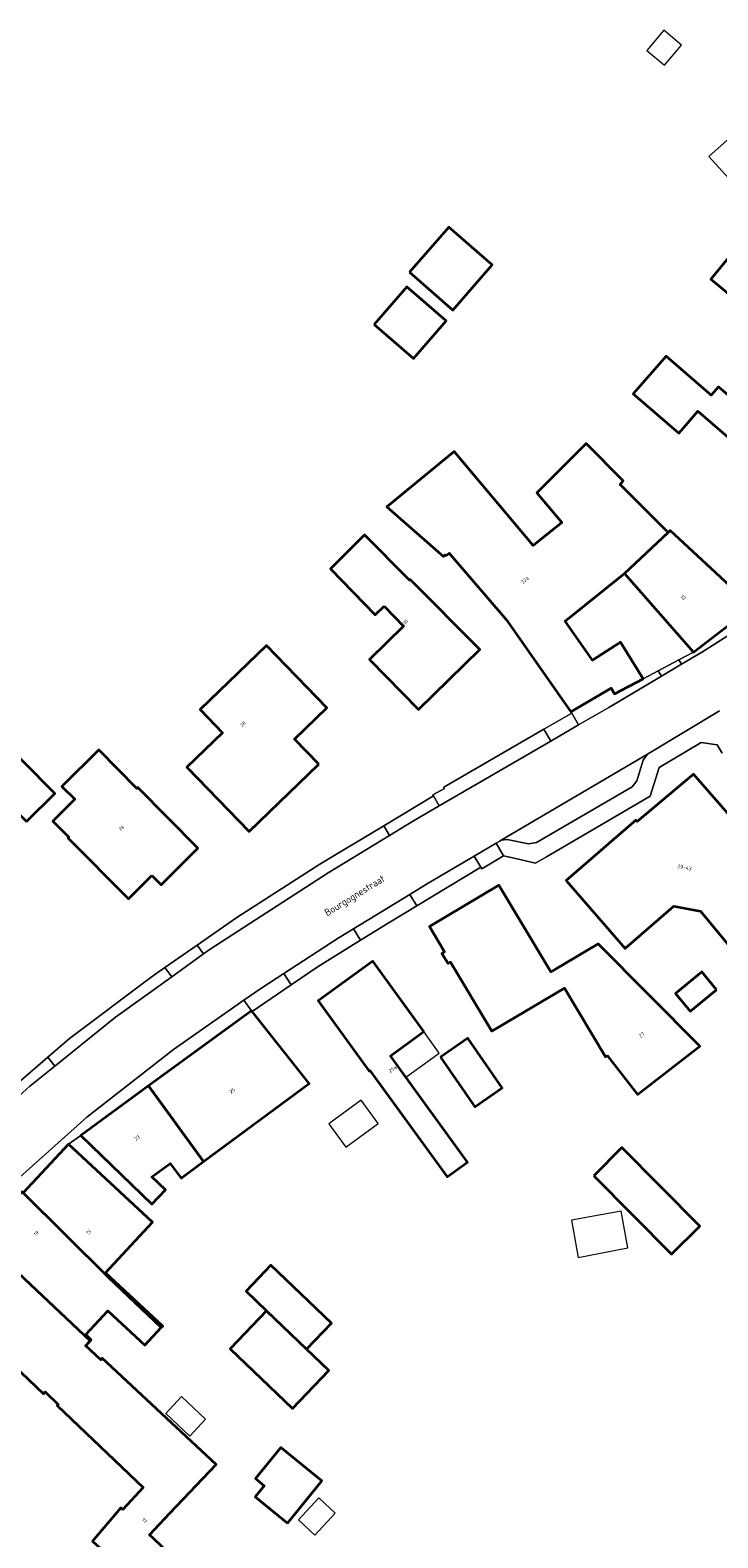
# Model space of a CAD drawing. Header units: metres. Extents: x 183400 to 185591, y 327112 to 329102.
# Tile 60 of 107: x 184196 to 184265, y 328083 to 328233. Entities that reach past the tile are written whole.
import ezdxf

# ---------------------------------------------------------------- set-up
doc = ezdxf.new("R2010")
doc.units = ezdxf.units.M
for name, color, linetype, lineweight in [('B-WE-OG-BEBOUWING-GV', 7, 'Continuous', 35), ('B-WE-OG-BEBOUWING_HUISNUMMER-T18', 10, 'Continuous', 18), ('B-WE-OG-BEBOUWING_LUIFEL-GV', 7, 'Continuous', 18), ('B-WE-OG-BEBOUWING_OVERIG-GV', 7, 'Continuous', 18), ('B-WE-OG-BEBOUWING_STRAATNAAM-T35', 50, 'Continuous', 35), ('B-WE-OG-TERREIN_ERF-GV', 7, 'Continuous', 18), ('B-WE-VH-VERHARDING_ASFALT-GV', 252, 'Continuous', 18), ('B-WE-VH-VERHARDING_BETONSTRAATSTEEN-GV', 252, 'Continuous', 18), ('B-WE-VH-VERHARDING_TEGEL-GV', 252, 'Continuous', 18)]:
    doc.layers.add(name, color=color, linetype=linetype, lineweight=lineweight)
doc.styles.add('NLCS-ISO-M200-T25', font='NLCS-ISO.ttf')

msp = doc.modelspace()

# ---------------------------------------------------------------- linework, layer by layer
at = {"layer": 'B-WE-OG-BEBOUWING-GV', "flags": 128}
for points in [[(184234.1, 328209.33), (184238.42, 328205.55), (184242.35, 328210.05), (184238.03, 328213.83), (184234.1, 328209.33)], [(184276.372, 328192.821), (184281.123, 328198.394), (184272.166, 328206.029), (184273.288, 328207.346), (184270.084, 328210.077), (184267.307, 328212.39), (184264.197, 328208.633), (184266.925, 328206.371), (184273.279, 328200.954), (184270.59, 328197.799), (184276.372, 328192.821)], [(184230.58, 328204.09), (184234.52, 328200.7), (184237.77, 328204.48), (184233.83, 328207.87), (184230.58, 328204.09)], [(184270.59, 328197.799), (184268.258, 328195.063), (184264.963, 328197.872), (184264.25, 328197.035), (184259.727, 328200.953), (184256.454, 328197.174), (184260.989, 328193.245), (184261.033, 328193.296), (184261.7, 328194.066), (184262.907, 328195.46), (184271.947, 328187.629), (184276.372, 328192.821), (184270.59, 328197.799)], [(184255.592, 328179.234), (184259.936, 328183.344), (184255.154, 328188.12), (184255.445, 328188.482), (184251.74, 328192.221), (184246.819, 328187.289), (184249.335, 328184.334), (184246.456, 328182.028), (184238.562, 328191.436), (184231.857, 328185.912), (184237.502, 328180.954), (184237.676, 328181.12), (184237.78, 328181.024), (184238.066, 328181.271), (184243.744, 328174.634), (184250.209, 328165.419), (184254.261, 328167.807), (184254.578, 328167.212), (184257.446, 328168.738), (184255.187, 328172.383), (184252.384, 328170.595), (184249.64, 328174.476), (184255.592, 328179.234)], [(184231.574, 328175.978), (184233.523, 328173.978), (184230.112, 328170.654), (184235.005, 328165.646), (184241.138, 328171.65), (184234.183, 328178.649), (184234.105, 328178.571), (184229.612, 328183.093), (184226.202, 328179.703), (184230.681, 328175.107), (184231.574, 328175.978)], [(184259.936, 328183.344), (184255.592, 328179.234), (184262.471, 328171.388), (184268.375, 328175.923), (184260.135, 328183.531), (184259.936, 328183.344)], [(184225.039, 328160.189), (184222.611, 328162.696), (184225.853, 328165.836), (184219.828, 328172.058), (184213.21, 328165.649), (184215.44, 328163.346), (184211.874, 328159.892), (184218.097, 328153.466), (184225.039, 328160.189)], [(184195.871, 328154.48), (184198.682, 328157.269), (184189.028, 328167.003), (184186.216, 328164.215), (184195.871, 328154.48)], [(184208.38, 328149.07), (184209.29, 328148.16), (184212.97, 328151.81), (184206.958, 328157.872), (184206.861, 328157.775), (184203.07, 328161.621), (184199.397, 328157.978), (184200.671, 328156.693), (184198.484, 328154.524), (184200.09, 328152.905), (184200.012, 328152.828), (184206.04, 328146.75), (184208.38, 328149.07)], [(184266.846, 328141.091), (184273.483, 328146.841), (184269.689, 328151.201), (184267.623, 328153.575), (184267.482, 328153.453), (184262.469, 328159.215), (184256.831, 328154.488), (184256.723, 328154.615), (184249.767, 328148.573), (184255.647, 328141.783), (184255.76, 328141.882), (184260.49, 328146.02), (184263.16, 328145.52), (184266.846, 328141.091)], [(184253.85, 328131.102), (184256.878, 328127.211), (184263.105, 328132.057), (184252.94, 328142.26), (184248.687, 328139.732), (184248.215, 328139.45), (184243.03, 328148.129), (184236.097, 328143.987), (184237.609, 328141.454), (184237.351, 328141.3), (184237.956, 328140.287), (184238.214, 328140.441), (184242.34, 328133.529), (184249.578, 328137.849), (184253.684, 328130.972), (184253.85, 328131.102)], [(184235.535, 328133.509), (184230.434, 328140.532), (184224.975, 328136.567), (184230.07, 328129.552), (184230.151, 328129.611), (184237.867, 328118.987), (184239.89, 328120.457), (184233.736, 328128.965), (184232.201, 328131.088), (184235.535, 328133.509)], [(184264.75, 328137.68), (184263.29, 328139.46), (184260.67, 328137.31), (184262.14, 328135.53), (184262.2, 328135.58), (184264.75, 328137.68)], [(184218.382, 328135.504), (184218.317, 328135.586), (184208.053, 328128.07), (184213.548, 328120.519), (184224.08, 328128.301), (184218.382, 328135.504)], [(184237.2, 328130.95), (184240.64, 328126), (184243.36, 328127.89), (184239.92, 328132.84), (184237.2, 328130.95)], [(184208.053, 328128.07), (184201.288, 328123.117), (184208.37, 328116.269), (184209.75, 328117.71), (184208.38, 328119), (184210.19, 328120.34), (184211.29, 328118.85), (184213.548, 328120.519), (184208.053, 328128.07)], [(184209.312, 328103.946), (184209.456, 328104.1), (184203.749, 328109.417), (184208.445, 328114.458), (184200.06, 328122.27), (184195.528, 328117.405), (184204, 328108.99), (184209.312, 328103.946)], [(184252.511, 328119.102), (184260.279, 328111.268), (184263.095, 328114.075), (184255.327, 328121.91), (184252.511, 328119.102)], [(184209.312, 328103.946), (184204, 328108.99), (184195.528, 328117.405), (184195.512, 328117.388), (184195.424, 328117.509), (184192.489, 328114.792), (184190.873, 328113.297), (184202.23, 328102.63), (184201.762, 328102.138), (184201.778, 328102.123), (184202.33, 328102.716), (184201.767, 328103.241), (184203.976, 328105.611), (184207.663, 328102.176), (184209.312, 328103.946)], [(184223.83, 328101.8), (184226.32, 328104.4), (184220.27, 328110.18), (184217.78, 328107.57), (184219.83, 328105.62), (184223.83, 328101.8)], [(184223.83, 328101.8), (184219.83, 328105.62), (184216.21, 328101.83), (184222.43, 328095.88), (184226.05, 328099.67), (184223.83, 328101.8)], [(184221.911, 328084.412), (184225.36, 328088.63), (184221.268, 328091.976), (184218.719, 328088.858), (184219.602, 328088.137), (184218.702, 328087.036), (184221.911, 328084.412)]]:
    msp.add_lwpolyline(points, close=True, dxfattribs=at)
msp.add_lwpolyline([(184188.574, 328105.882), (184197.54, 328097.316), (184197.726, 328097.512), (184199.021, 328096.275), (184198.924, 328096.174), (184207.514, 328087.967), (184205.46, 328085.79), (184205.29, 328085.95), (184202.46, 328082.63), (184203.166, 328081.959), (184203.166, 328081.959), (184208.839, 328076.573), (184210.379, 328075.111), (184213.38, 328078.27), (184208.54, 328082.87), (184208.132, 328083.256), (184210.182, 328085.418), (184214.799, 328090.267), (184203.4, 328100.886), (184203.264, 328100.74), (184201.778, 328102.123), (184201.762, 328102.138), (184202.23, 328102.63), (184190.873, 328113.297)], dxfattribs=at)
at = {"layer": 'B-WE-OG-BEBOUWING_LUIFEL-GV', "flags": 128}
msp.add_lwpolyline([(184235.535, 328133.509), (184232.201, 328131.088), (184233.736, 328128.965), (184237.084, 328131.346), (184235.535, 328133.509)], close=True, dxfattribs=at)
at = {"layer": 'B-WE-OG-BEBOUWING_OVERIG-GV', "flags": 128}
for points in [[(184261.284, 328231.988), (184259.517, 328233.495), (184257.795, 328231.477), (184259.578, 328229.989), (184261.284, 328231.988)], [(184269.669, 328220.629), (184267.039, 328223.588), (184263.991, 328220.878), (184266.661, 328217.955), (184269.669, 328220.629)], [(184229.264, 328126.654), (184226.039, 328124.289), (184227.746, 328121.96), (184230.971, 328124.326), (184229.264, 328126.654)], [(184255.248, 328115.573), (184250.282, 328114.664), (184250.961, 328110.953), (184255.919, 328111.911), (184255.248, 328115.573)], [(184211.325, 328097.057), (184209.757, 328095.374), (184212.179, 328093.118), (184213.747, 328094.8), (184211.325, 328097.057)], [(184226.697, 328085.401), (184225.051, 328086.934), (184223.006, 328084.739), (184224.652, 328083.206), (184226.697, 328085.401)]]:
    msp.add_lwpolyline(points, close=True, dxfattribs=at)
at = {"layer": 'B-WE-OG-TERREIN_ERF-GV', "flags": 128}
for points in [[(184234.1, 328209.33), (184238.03, 328213.83), (184242.35, 328210.05), (184238.42, 328205.55), (184234.1, 328209.33)], [(184270.59, 328197.799), (184273.279, 328200.954), (184266.925, 328206.371), (184264.197, 328208.633), (184267.307, 328212.39), (184270.084, 328210.077), (184273.288, 328207.346), (184272.166, 328206.029), (184281.123, 328198.394), (184276.372, 328192.821), (184271.947, 328187.629), (184262.907, 328195.46), (184261.7, 328194.066), (184261.033, 328193.296), (184260.989, 328193.245), (184256.454, 328197.174), (184259.727, 328200.953), (184264.25, 328197.035), (184264.963, 328197.872), (184268.258, 328195.063), (184270.59, 328197.799)], [(184230.58, 328204.09), (184233.83, 328207.87), (184237.77, 328204.48), (184234.52, 328200.7), (184230.58, 328204.09)], [(184231.574, 328175.978), (184230.681, 328175.107), (184226.202, 328179.703), (184229.612, 328183.093), (184234.105, 328178.571), (184234.183, 328178.649), (184241.138, 328171.65), (184235.005, 328165.646), (184230.112, 328170.654), (184233.523, 328173.978), (184231.574, 328175.978)], [(184261.01, 328170.618), (184262.471, 328171.388), (184255.592, 328179.234), (184249.64, 328174.476), (184252.384, 328170.595), (184255.187, 328172.383), (184257.446, 328168.738), (184258.946, 328169.529), (184261.01, 328170.618)], [(184225.039, 328160.189), (184218.097, 328153.466), (184211.874, 328159.892), (184215.44, 328163.346), (184213.21, 328165.649), (184219.828, 328172.058), (184225.853, 328165.836), (184222.611, 328162.696), (184225.039, 328160.189)], [(184195.871, 328154.48), (184186.216, 328164.215), (184189.028, 328167.003), (184198.682, 328157.269), (184195.871, 328154.48)], [(184208.38, 328149.07), (184206.04, 328146.75), (184200.012, 328152.828), (184200.09, 328152.905), (184198.484, 328154.524), (184200.671, 328156.693), (184199.397, 328157.978), (184203.07, 328161.621), (184206.861, 328157.775), (184206.958, 328157.872), (184212.97, 328151.81), (184209.29, 328148.16), (184208.38, 328149.07)], [(184253.85, 328131.102), (184253.684, 328130.972), (184249.578, 328137.849), (184242.34, 328133.529), (184238.214, 328140.441), (184237.956, 328140.287), (184237.351, 328141.3), (184237.609, 328141.454), (184236.097, 328143.987), (184243.03, 328148.129), (184248.215, 328139.45), (184248.687, 328139.732), (184252.94, 328142.26), (184263.105, 328132.057), (184256.878, 328127.211), (184253.85, 328131.102)], [(184233.736, 328128.965), (184239.89, 328120.457), (184237.867, 328118.987), (184230.151, 328129.611), (184230.07, 328129.552), (184224.975, 328136.567), (184230.434, 328140.532), (184235.535, 328133.509), (184232.201, 328131.088), (184233.736, 328128.965)], [(184264.75, 328137.68), (184262.2, 328135.58), (184262.14, 328135.53), (184260.67, 328137.31), (184263.29, 328139.46), (184264.75, 328137.68)], [(184237.2, 328130.95), (184239.92, 328132.84), (184243.36, 328127.89), (184240.64, 328126), (184237.2, 328130.95)], [(184252.511, 328119.102), (184255.327, 328121.91), (184263.095, 328114.075), (184260.279, 328111.268), (184252.511, 328119.102)], [(184219.83, 328105.62), (184217.78, 328107.57), (184220.27, 328110.18), (184226.32, 328104.4), (184223.83, 328101.8), (184226.05, 328099.67), (184222.43, 328095.88), (184216.21, 328101.83), (184219.83, 328105.62)], [(184221.911, 328084.412), (184218.702, 328087.036), (184219.602, 328088.137), (184218.719, 328088.858), (184221.268, 328091.976), (184225.36, 328088.63), (184221.911, 328084.412)]]:
    msp.add_lwpolyline(points, close=True, dxfattribs=at)
for points in [[(184192.494, 328126.207), (184197.989, 328130.945), (184200.143, 328132.802), (184208.307, 328138.944), (184209.687, 328139.901), (184212.895, 328142.128), (184216.87, 328144.886), (184225.146, 328150.208), (184231.533, 328154.044), (184236.499, 328157.026), (184236.432, 328157.156), (184237.593, 328157.786), (184237.534, 328157.908), (184247.535, 328163.698), (184250.302, 328165.3), (184250.209, 328165.419), (184243.744, 328174.634), (184238.066, 328181.271), (184237.78, 328181.024), (184237.676, 328181.12), (184237.502, 328180.954), (184231.857, 328185.912), (184238.562, 328191.436), (184246.456, 328182.028), (184249.335, 328184.334), (184246.819, 328187.289), (184251.74, 328192.221), (184255.445, 328188.482), (184255.154, 328188.12), (184259.936, 328183.344), (184260.135, 328183.531), (184268.375, 328175.923)], [(184265.339, 328161.304), (184264.846, 328162.116), (184263.225, 328162.359), (184259.04, 328159.876), (184258.14, 328156.991), (184247.779, 328150.959), (184246.68, 328150.319), (184244.559, 328150.804), (184243.509, 328151.044), (184241.319, 328149.747), (184241.228, 328149.929), (184234.828, 328146.06), (184231.983, 328144.34), (184229.219, 328142.62), (184224.979, 328139.983), (184222.287, 328138.155), (184218.382, 328135.504), (184224.08, 328128.301), (184213.548, 328120.519), (184211.29, 328118.85), (184210.19, 328120.34), (184208.38, 328119), (184209.75, 328117.71), (184208.37, 328116.269), (184201.288, 328123.117), (184200.06, 328122.27), (184208.445, 328114.458), (184203.749, 328109.417), (184209.456, 328104.1), (184209.312, 328103.946), (184207.663, 328102.176), (184203.976, 328105.611), (184201.767, 328103.241), (184202.33, 328102.716), (184201.778, 328102.123), (184203.264, 328100.74), (184203.4, 328100.886), (184214.799, 328090.267), (184210.182, 328085.418), (184208.132, 328083.256), (184208.54, 328082.87)], [(184266.846, 328141.091), (184263.16, 328145.52), (184260.49, 328146.02), (184255.76, 328141.882), (184255.647, 328141.783), (184249.767, 328148.573), (184256.723, 328154.615), (184256.831, 328154.488), (184262.469, 328159.215), (184267.482, 328153.453)], [(184202.46, 328082.63), (184205.29, 328085.95), (184205.46, 328085.79), (184207.514, 328087.967), (184198.924, 328096.174), (184199.021, 328096.275), (184197.726, 328097.512), (184197.54, 328097.316), (184188.574, 328105.882)]]:
    msp.add_lwpolyline(points, dxfattribs=at)
at = {"layer": 'B-WE-VH-VERHARDING_ASFALT-GV', "flags": 128}
for points in [[(184268.967, 328174.994), (184263.356, 328171.417), (184261.27, 328170.179), (184259.266, 328168.99), (184254, 328165.865), (184250.988, 328164.117), (184248.223, 328162.512), (184237.071, 328156.04), (184234.495, 328154.545), (184232.114, 328153.092), (184225.981, 328149.351), (184214.182, 328141.73), (184213.525, 328141.256), (184210.358, 328138.97), (184204.751, 328134.923), (184198.701, 328130.059), (184196.2, 328128.049)], [(184193.605, 328117.532), (184201.892, 328124.939), (184210.537, 328131.718), (184217.573, 328136.648), (184219.243, 328137.818), (184221.544, 328139.305), (184226.997, 328142.828), (184228.521, 328143.761), (184234.134, 328147.195), (184235.966, 328148.316), (184240.578, 328151.032), (184242.759, 328152.317), (184243.119, 328152.529), (184243.259, 328152.611), (184257.88, 328161.196), (184265.052, 328165.511)]]:
    msp.add_lwpolyline(points, dxfattribs=at)
at = {"layer": 'B-WE-VH-VERHARDING_BETONSTRAATSTEEN-GV', "flags": 128}
for points in [[(184258.946, 328169.529), (184259.266, 328168.99), (184261.27, 328170.179), (184261.01, 328170.618), (184258.946, 328169.529)], [(184250.302, 328165.3), (184247.535, 328163.698), (184248.223, 328162.512), (184250.988, 328164.117), (184250.302, 328165.3)], [(184257.88, 328161.196), (184243.259, 328152.611), (184243.847, 328152.694), (184246.005, 328152.249), (184246.777, 328152.365), (184256.35, 328157.928), (184256.824, 328158.522), (184257.441, 328160.603), (184257.88, 328161.196)], [(184231.533, 328154.044), (184232.114, 328153.092), (184234.495, 328154.545), (184237.071, 328156.04), (184236.499, 328157.026), (184231.533, 328154.044)], [(184242.759, 328152.317), (184240.578, 328151.032), (184241.228, 328149.929), (184241.319, 328149.747), (184243.509, 328151.044), (184242.759, 328152.317)], [(184234.828, 328146.06), (184234.134, 328147.195), (184228.521, 328143.761), (184229.219, 328142.62), (184231.983, 328144.34), (184234.828, 328146.06)], [(184212.895, 328142.128), (184209.687, 328139.901), (184210.358, 328138.97), (184213.525, 328141.256), (184212.895, 328142.128)], [(184222.287, 328138.155), (184221.544, 328139.305), (184219.243, 328137.818), (184217.573, 328136.648), (184218.317, 328135.586), (184218.382, 328135.504), (184222.287, 328138.155)], [(184192.66, 328126.04), (184193.265, 328125.376), (184196.2, 328128.049), (184198.701, 328130.059), (184197.989, 328130.945), (184192.494, 328126.207), (184192.66, 328126.04)]]:
    msp.add_lwpolyline(points, close=True, dxfattribs=at)
at = {"layer": 'B-WE-VH-VERHARDING_TEGEL-GV', "flags": 128}
for points in [[(184262.471, 328171.388), (184261.01, 328170.618), (184261.27, 328170.179), (184263.356, 328171.417), (184268.967, 328174.994), (184268.375, 328175.923), (184262.471, 328171.388)], [(184250.302, 328165.3), (184250.988, 328164.117), (184254, 328165.865), (184259.266, 328168.99), (184258.946, 328169.529), (184257.446, 328168.738), (184254.578, 328167.212), (184254.261, 328167.807), (184250.209, 328165.419), (184250.302, 328165.3)], [(184236.499, 328157.026), (184237.071, 328156.04), (184248.223, 328162.512), (184247.535, 328163.698), (184237.534, 328157.908), (184237.593, 328157.786), (184236.432, 328157.156), (184236.499, 328157.026)], [(184212.895, 328142.128), (184213.525, 328141.256), (184214.182, 328141.73), (184225.981, 328149.351), (184232.114, 328153.092), (184231.533, 328154.044), (184225.146, 328150.208), (184216.87, 328144.886), (184212.895, 328142.128)], [(184234.828, 328146.06), (184241.228, 328149.929), (184240.578, 328151.032), (184235.966, 328148.316), (184234.134, 328147.195), (184234.828, 328146.06)], [(184222.287, 328138.155), (184224.979, 328139.983), (184229.219, 328142.62), (184228.521, 328143.761), (184226.997, 328142.828), (184221.544, 328139.305), (184222.287, 328138.155)], [(184198.701, 328130.059), (184204.751, 328134.923), (184210.358, 328138.97), (184209.687, 328139.901), (184208.307, 328138.944), (184200.143, 328132.802), (184197.989, 328130.945), (184198.701, 328130.059)], [(184201.288, 328123.117), (184208.053, 328128.07), (184218.317, 328135.586), (184217.573, 328136.648), (184210.537, 328131.718), (184201.892, 328124.939), (184193.605, 328117.532), (184191.697, 328115.634), (184192.489, 328114.792), (184195.424, 328117.509), (184195.512, 328117.388), (184195.528, 328117.405), (184200.06, 328122.27), (184201.288, 328123.117)]]:
    msp.add_lwpolyline(points, close=True, dxfattribs=at)
msp.add_lwpolyline([(184265.052, 328165.511), (184257.88, 328161.196), (184257.441, 328160.603), (184256.824, 328158.522), (184256.35, 328157.928), (184246.777, 328152.365), (184246.005, 328152.249), (184243.847, 328152.694), (184243.259, 328152.611), (184243.119, 328152.529), (184242.759, 328152.317), (184243.509, 328151.044), (184244.559, 328150.804), (184246.68, 328150.319), (184247.779, 328150.959), (184258.14, 328156.991), (184259.04, 328159.876), (184263.225, 328162.359), (184264.846, 328162.116), (184265.339, 328161.304)], dxfattribs=at)

# ---------------------------------------------------------------- texts
at = {"layer": 'B-WE-OG-BEBOUWING_HUISNUMMER-T18', "char_height": 0.36, "attachment_point": 5, "style": 'NLCS-ISO-M200-T25'}
for s, insert, rotation in [('32a', (184245.626, 328178.588), 40.5), ('32', (184261.446, 328176.877), 317.3), ('30', (184233.67, 328174.37), 44.3), ('28', (184217.468, 328164.204), 44.1), ('26', (184205.35, 328153.813), 44.8), ('29-43', (184261.575, 328149.886), 349.4), ('27', (184257.302, 328133.179), 37.9), ('25a', (184232.433, 328129.76), 35.9), ('25', (184216.401, 328127.601), 36.5), ('23', (184206.894, 328122.877), 36.5), ('19', (184196.821, 328113.351), 42.8), ('21', (184202.079, 328113.493), 317), ('17', (184207.638, 328084.658), 316.5)]:
    msp.add_mtext(s, dxfattribs=dict(at, insert=insert, rotation=rotation))
at = {"layer": 'B-WE-OG-BEBOUWING_STRAATNAAM-T35', "insert": (184228.678, 328146.996), "char_height": 0.7, "attachment_point": 5, "rotation": 31.5, "style": 'NLCS-ISO-M200-T25'}
msp.add_mtext('Bourgognestraat', dxfattribs=at)

doc.saveas('drawing.dxf')
